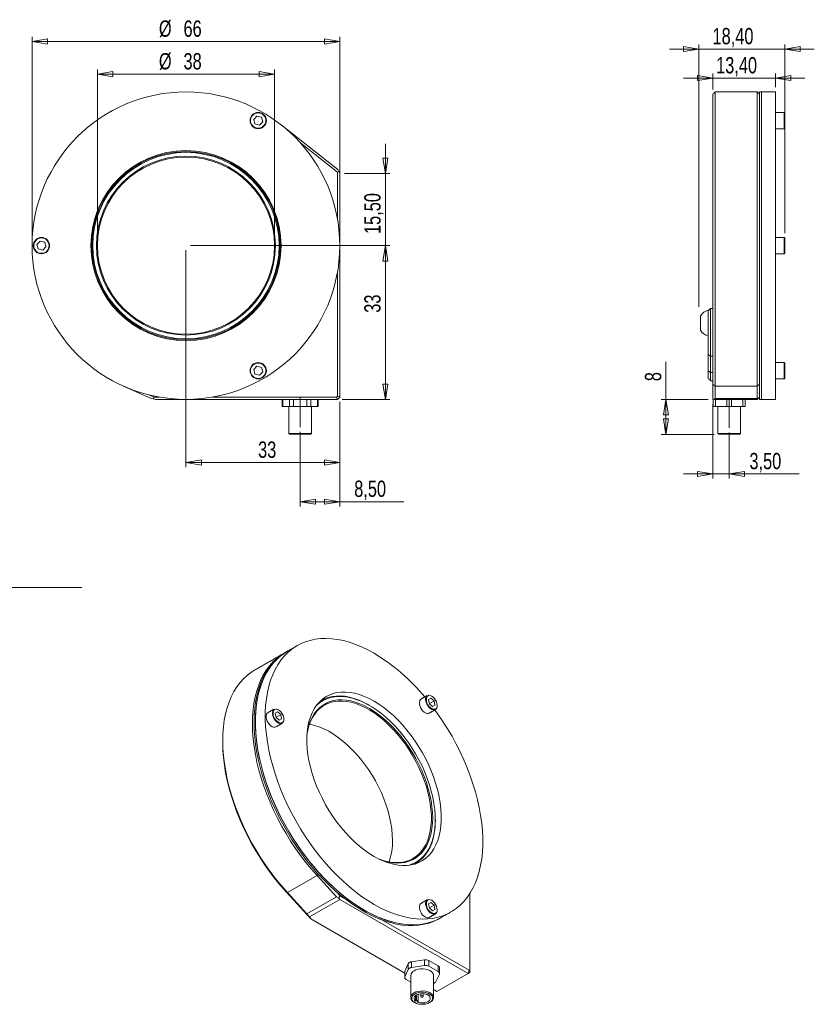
# Model space of a CAD drawing. Header units: millimetres. Extents: x 31 to 297, y 27 to 238.
# Tile 2 of 2: x 127 to 297, y 27 to 238. Entities that reach past the tile are written whole.
import ezdxf

# ---------------------------------------------------------------- set-up
doc = ezdxf.new("R2010")
doc.units = ezdxf.units.MM
doc.linetypes.add('CENTERX2', pattern=[20.32, 12.7, -2.54, 2.54, -2.54])
doc.styles.add('SLDTEXTSTYLE0', font='TXT', dxfattribs={"width": 0.75})
doc.dimstyles.new('SLDDIMSTYLE0', dxfattribs={"dimtxt": 3.5, "dimasz": 3.302, "dimexe": 0, "dimexo": 0.0625, "dimgap": 0.875, "dimtad": 1, "dimtoh": 1, "dimrnd": 1e-09, "dimzin": 12, "dimdsep": 46, "dimtxsty": 'SLDTEXTSTYLE0', "dimblk1": 'CLOSED', "dimblk2": 'CLOSED', "dimsah": 1, "dimcen": 0.09, "dimadec": 0, "dimazin": 0, "dimtfac": 1, "dimtofl": 0, "dimtmove": 0, "dimatfit": 3, "dimldrblk": 'CLOSED', "dimfxl": 0, "dimtolj": 1, "dimtzin": 12, "dimarcsym": 0})
doc.dimstyles.new('SLDDIMSTYLE1', dxfattribs={"dimtxt": 3.5, "dimasz": 3.302, "dimexe": 0, "dimexo": 0.0625, "dimgap": 0.875, "dimtad": 1, "dimtoh": 1, "dimrnd": 1e-09, "dimzin": 12, "dimdsep": 46, "dimtxsty": 'SLDTEXTSTYLE0', "dimblk1": 'CLOSED', "dimblk2": 'CLOSED', "dimsah": 1, "dimcen": 0.09, "dimadec": 0, "dimazin": 0, "dimtfac": 1, "dimtofl": 0, "dimtmove": 0, "dimatfit": 3, "dimldrblk": 'CLOSED', "dimfxl": 0, "dimtolj": 1, "dimtzin": 12, "dimarcsym": 0})
doc.dimstyles.new('SLDDIMSTYLE2', dxfattribs={"dimtxt": 3.5, "dimasz": 3.302, "dimexe": 0, "dimexo": 0.0625, "dimgap": 0.875, "dimtad": 1, "dimtoh": 1, "dimrnd": 1e-09, "dimzin": 12, "dimdsep": 46, "dimtxsty": 'SLDTEXTSTYLE0', "dimblk1": 'CLOSED', "dimblk2": 'CLOSED', "dimsah": 1, "dimcen": 0.09, "dimadec": 0, "dimazin": 0, "dimtfac": 1, "dimtofl": 0, "dimtmove": 0, "dimatfit": 3, "dimldrblk": 'CLOSED', "dimfxl": 0, "dimtolj": 1, "dimtzin": 12, "dimarcsym": 0})

# ---------------------------------------------------------------- blocks, each defined once
blk = doc.blocks.new('_CLOSED')
at = {"color": 0, "linetype": 'ByBlock', "lineweight": -2}
for p, q in [((-1, 0.166667), (0, 0)), ((-1, 0.166667), (-1, -0.166667)), ((0, 0), (-1, -0.166667)), ((0, 0), (-1, 0))]:
    blk.add_line(p, q, dxfattribs=at)
blk = doc.blocks.new('*D2')
at = {"color": 7, "linetype": 'Continuous', "lineweight": 0}
for p, q in [((195.69, 156.17), (195.69, 133.72)), ((187.19, 149.72), (187.19, 133.72)), ((187.19, 134.72), (195.69, 134.72)), ((195.69, 134.72), (209.42, 134.72))]:
    blk.add_line(p, q, dxfattribs=at)
at = {"color": 7, "linetype": 'Continuous', "lineweight": 0, "xscale": 3.302, "yscale": 3.302}
for p, rotation in [((187.19, 134.72, 0.1), 180.0000000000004), ((195.69, 134.72, 0.1), 360.0000000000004)]:
    blk.add_blockref('_CLOSED', p, dxfattribs=dict(at, rotation=rotation))
at = {"color": 7, "linetype": 'Continuous', "lineweight": 0, "insert": (198.78, 139.24), "char_height": 3.5, "attachment_point": 1, "style": 'SLDTEXTSTYLE0'}
blk.add_mtext('8,50', dxfattribs=at)
blk = doc.blocks.new('*D3')
at = {"color": 7, "linetype": 'Continuous', "lineweight": 0}
for p, q in [((129.69, 190.67), (129.69, 234.5)), ((129.69, 233.5), (195.69, 233.5)), ((195.69, 190.67), (195.69, 234.5))]:
    blk.add_line(p, q, dxfattribs=at)
at = {"color": 7, "linetype": 'Continuous', "lineweight": 0, "xscale": 3.302, "yscale": 3.302, "rotation": 180.0000000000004}
blk.add_blockref('_CLOSED', (129.69, 233.5, -27.79), dxfattribs=at)
at = {"color": 7, "linetype": 'Continuous', "lineweight": 0, "xscale": 3.302, "yscale": 3.302}
blk.add_blockref('_CLOSED', (195.69, 233.5, -27.79), dxfattribs=at)
at = {"color": 7, "linetype": 'Continuous', "lineweight": 0, "char_height": 3.5, "attachment_point": 1, "style": 'SLDTEXTSTYLE0'}
for s, insert in [('%%c', (156.88, 238.01)), ('66', (162.16, 238.01))]:
    blk.add_mtext(s, dxfattribs=dict(at, insert=insert))
blk = doc.blocks.new('*D4')
at = {"color": 7, "linetype": 'Continuous', "lineweight": 0}
for p, q in [((143.69, 190.67), (143.69, 227.49)), ((143.69, 226.49), (181.69, 226.49)), ((181.69, 190.67), (181.69, 227.49))]:
    blk.add_line(p, q, dxfattribs=at)
at = {"color": 7, "linetype": 'Continuous', "lineweight": 0, "xscale": 3.302, "yscale": 3.302, "rotation": 180.0000000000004}
blk.add_blockref('_CLOSED', (143.69, 226.49, -27.79), dxfattribs=at)
at = {"color": 7, "linetype": 'Continuous', "lineweight": 0, "xscale": 3.302, "yscale": 3.302}
blk.add_blockref('_CLOSED', (181.69, 226.49, -27.79), dxfattribs=at)
at = {"color": 7, "linetype": 'Continuous', "lineweight": 0, "char_height": 3.5, "attachment_point": 1, "style": 'SLDTEXTSTYLE0'}
for s, insert in [('%%c', (156.88, 231)), ('38', (162.16, 231))]:
    blk.add_mtext(s, dxfattribs=dict(at, insert=insert))
blk = doc.blocks.new('*D5')
at = {"color": 7, "linetype": 'Continuous', "lineweight": 0}
for p, q in [((162.69, 188.67), (162.69, 142.13)), ((195.69, 156.17), (195.69, 142.13)), ((162.69, 143.13), (195.69, 143.13))]:
    blk.add_line(p, q, dxfattribs=at)
at = {"color": 7, "linetype": 'Continuous', "lineweight": 0, "xscale": 3.302, "yscale": 3.302, "rotation": 180.0000000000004}
blk.add_blockref('_CLOSED', (162.69, 143.13, -27.79), dxfattribs=at)
at = {"color": 7, "linetype": 'Continuous', "lineweight": 0, "xscale": 3.302, "yscale": 3.302}
blk.add_blockref('_CLOSED', (195.69, 143.13, -27.79), dxfattribs=at)
at = {"color": 7, "linetype": 'Continuous', "lineweight": 0, "insert": (178.16, 147.64), "char_height": 3.5, "attachment_point": 1, "style": 'SLDTEXTSTYLE0'}
blk.add_mtext('33', dxfattribs=at)
blk = doc.blocks.new('*D6')
at = {"color": 7, "linetype": 'Continuous', "lineweight": 0}
for p, q in [((163.69, 189.67), (206.46, 189.67)), ((205.46, 156.67), (205.46, 189.67)), ((196.19, 156.67), (206.46, 156.67))]:
    blk.add_line(p, q, dxfattribs=at)
at = {"color": 7, "linetype": 'Continuous', "lineweight": 0, "xscale": 3.302, "yscale": 3.302}
for p, rotation in [((205.46, 189.67, -27.79), 90.0000000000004), ((205.46, 156.67, -27.79), 270.0000000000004)]:
    blk.add_blockref('_CLOSED', p, dxfattribs=dict(at, rotation=rotation))
at = {"color": 7, "linetype": 'Continuous', "lineweight": 0, "insert": (200.94, 175.27), "char_height": 3.5, "attachment_point": 1, "rotation": 90, "style": 'SLDTEXTSTYLE0'}
blk.add_mtext('33', dxfattribs=at)
blk = doc.blocks.new('*D7')
at = {"color": 7, "linetype": 'Continuous', "lineweight": 0}
for p, q in [((205.46, 205.17), (205.46, 211.52)), ((196.69, 205.17), (206.46, 205.17)), ((205.46, 189.67), (205.46, 205.17)), ((163.69, 189.67), (206.46, 189.67)), ((205.46, 189.67), (205.46, 183.32))]:
    blk.add_line(p, q, dxfattribs=at)
at = {"color": 7, "linetype": 'Continuous', "lineweight": 0, "xscale": 3.302, "yscale": 3.302}
for p, rotation in [((205.46, 205.17, -27.79), 270.0000000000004), ((205.46, 189.67, -27.79), 90.0000000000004)]:
    blk.add_blockref('_CLOSED', p, dxfattribs=dict(at, rotation=rotation))
at = {"color": 7, "linetype": 'Continuous', "lineweight": 0, "insert": (200.94, 192.17), "char_height": 3.5, "attachment_point": 1, "rotation": 90, "style": 'SLDTEXTSTYLE0'}
blk.add_mtext('15,50', dxfattribs=at)
blk = doc.blocks.new('SW_NOTE_0')
at = {"color": 0, "linetype": 'Continuous', "lineweight": 0}
for p, q in [((0, 0), (67.02, 0)), ((67.02, 0), (0, 0)), ((0, 0), (67.02, 0)), ((67.02, 0), (0, 0)), ((0, 0), (67.02, 0)), ((67.02, 0), (0, 0))]:
    blk.add_line(p, q, dxfattribs=at)
at = {"color": 0, "linetype": 'Continuous', "lineweight": 0, "char_height": 3.5, "attachment_point": 1, "style": 'SLDTEXTSTYLE0'}
for s, insert in [('Connecteur M5 mâle 4points', (0, 18.09)), ('Connecteur male M5  4points', (0, 13.57)), ('M5 stecker 4 polig', (0, 9.04))]:
    blk.add_mtext(s, dxfattribs=dict(at, insert=insert))
blk = doc.blocks.new('*D15')
at = {"color": 7, "linetype": 'Continuous', "lineweight": 0}
for p, q in [((275.74, 155.67), (275.74, 139.67)), ((279.24, 149.58), (279.24, 139.67)), ((275.74, 140.67), (269.39, 140.67)), ((279.24, 140.67), (275.74, 140.67)), ((279.24, 140.67), (294.21, 140.67))]:
    blk.add_line(p, q, dxfattribs=at)
at = {"color": 7, "linetype": 'Continuous', "lineweight": 0, "xscale": 3.302, "yscale": 3.302}
blk.add_blockref('_CLOSED', (275.74, 140.67, 0.1), dxfattribs=at)
at = {"color": 7, "linetype": 'Continuous', "lineweight": 0, "xscale": 3.302, "yscale": 3.302, "rotation": 180.0000000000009}
blk.add_blockref('_CLOSED', (279.24, 140.67, 0.1), dxfattribs=at)
at = {"color": 7, "linetype": 'Continuous', "lineweight": 0, "insert": (283.57, 145.19), "char_height": 3.5, "attachment_point": 1, "style": 'SLDTEXTSTYLE0'}
blk.add_mtext('3,50', dxfattribs=at)
blk = doc.blocks.new('*D16')
at = {"color": 7, "linetype": 'Continuous', "lineweight": 0}
for p, q in [((272.74, 176.53), (272.74, 232.87)), ((291.14, 192.32), (291.14, 232.87)), ((272.74, 231.87), (266.39, 231.87)), ((272.74, 231.87), (291.14, 231.87)), ((291.14, 231.87), (297.49, 231.87))]:
    blk.add_line(p, q, dxfattribs=at)
at = {"color": 7, "linetype": 'Continuous', "lineweight": 0, "xscale": 3.302, "yscale": 3.302}
for p, rotation in [((272.74, 231.87, 7.62), 360.0000000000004), ((291.14, 231.87, 7.62), 180.0000000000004)]:
    blk.add_blockref('_CLOSED', p, dxfattribs=dict(at, rotation=rotation))
at = {"color": 7, "linetype": 'Continuous', "lineweight": 0, "insert": (275.65, 236.39), "char_height": 3.5, "attachment_point": 1, "style": 'SLDTEXTSTYLE0'}
blk.add_mtext('18,40', dxfattribs=at)
blk = doc.blocks.new('*D17')
at = {"color": 7, "linetype": 'Continuous', "lineweight": 0}
for p, q in [((275.74, 223.17), (275.74, 226.64)), ((289.14, 223.67), (289.14, 226.64)), ((275.74, 225.64), (269.39, 225.64)), ((275.74, 225.64), (289.14, 225.64)), ((289.14, 225.64), (295.49, 225.64))]:
    blk.add_line(p, q, dxfattribs=at)
at = {"color": 7, "linetype": 'Continuous', "lineweight": 0, "xscale": 3.302, "yscale": 3.302}
for p, rotation in [((275.74, 225.64, 7.62), 360.0000000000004), ((289.14, 225.64, 7.62), 180.0000000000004)]:
    blk.add_blockref('_CLOSED', p, dxfattribs=dict(at, rotation=rotation))
at = {"color": 7, "linetype": 'Continuous', "lineweight": 0, "insert": (276.42, 230.15), "char_height": 3.5, "attachment_point": 1, "style": 'SLDTEXTSTYLE0'}
blk.add_mtext('13,40', dxfattribs=at)
blk = doc.blocks.new('*D18')
at = {"color": 7, "linetype": 'Continuous', "lineweight": 0}
for p, q in [((265.67, 156.67), (265.67, 164.75)), ((274.74, 156.67), (264.67, 156.67)), ((265.67, 149.17), (265.67, 156.67)), ((275.99, 149.17), (264.67, 149.17))]:
    blk.add_line(p, q, dxfattribs=at)
at = {"color": 7, "linetype": 'Continuous', "lineweight": 0, "xscale": 3.302, "yscale": 3.302}
for p, rotation in [((265.67, 156.67, 7.62), 90.00000000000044), ((265.67, 149.17, 7.62), 270.0000000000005)]:
    blk.add_blockref('_CLOSED', p, dxfattribs=dict(at, rotation=rotation))
at = {"color": 7, "linetype": 'Continuous', "lineweight": 0, "insert": (261.15, 160.58), "char_height": 3.5, "attachment_point": 1, "rotation": 90, "style": 'SLDTEXTSTYLE0'}
blk.add_mtext('8', dxfattribs=at)

msp = doc.modelspace()

# ---------------------------------------------------------------- linework, layer by layer
at = {"color": 7, "linetype": 'Continuous', "lineweight": 15}
for p, q in [((275.736, 222.175), (275.736, 159.973)), ((276.236, 159.516), (276.236, 222.675)), ((285.236, 159.516), (285.236, 222.675)), ((285.736, 222.675), (285.736, 189.675)), ((286.136, 222.675), (286.136, 156.675)), ((286.136, 222.675), (286.136, 189.675)), ((289.136, 222.675), (289.136, 156.675)), ((291.036, 214.771), (291.036, 218.271)), ((291.136, 218.171), (291.136, 214.871)), ((177.918, 217.485), (177.218, 216.771)), ((177.218, 216.771), (177.486, 215.808)), ((177.486, 215.808), (178.454, 215.558)), ((178.886, 217.235), (177.918, 217.485)), ((178.454, 215.558), (179.155, 216.272)), ((179.155, 216.272), (178.886, 217.235)), ((195.294, 205.984), (183.124, 215.584)), ((187.307, 211.647), (195.186, 205.432)), ((195.49, 205.579), (195.186, 205.432)), ((195.186, 205.432), (195.186, 195.397)), ((195.49, 205.579), (195.294, 205.984)), ((195.686, 205.175), (195.49, 205.579)), ((195.686, 157.175), (195.686, 205.175)), ((131.418, 190.638), (130.718, 189.924)), ((132.386, 190.389), (131.418, 190.638)), ((132.655, 189.425), (132.386, 190.389)), ((291.036, 187.925), (291.036, 191.425)), ((291.136, 191.325), (291.136, 188.025)), ((130.718, 189.924), (130.986, 188.961)), ((130.986, 188.961), (131.954, 188.711)), ((131.954, 188.711), (132.655, 189.425)), ((285.736, 189.675), (285.736, 157.65)), ((286.136, 189.675), (286.136, 156.675)), ((195.186, 183.952), (195.186, 157.382)), ((275.236, 176.208), (274.736, 175.708)), ((274.736, 175.789), (274.736, 175.708)), ((274.736, 175.708), (274.736, 166.317)), ((275.236, 165.963), (275.236, 176.208)), ((275.736, 176.208), (275.236, 176.208)), ((273.086, 174.539), (273.086, 171.539)), ((275.236, 165.963), (274.736, 166.317)), ((274.736, 166.317), (274.736, 162.783)), ((275.736, 165.963), (275.236, 165.963)), ((275.236, 162.429), (275.236, 165.963)), ((177.918, 163.791), (177.218, 163.077)), ((177.218, 163.077), (177.486, 162.114)), ((178.886, 163.542), (177.918, 163.791)), ((179.155, 162.578), (178.886, 163.542)), ((275.236, 162.429), (274.736, 162.783)), ((274.736, 162.783), (274.736, 161.174)), ((291.036, 161.078), (291.036, 164.578)), ((291.136, 164.478), (291.136, 161.178)), ((177.486, 162.114), (178.454, 161.865)), ((178.454, 161.865), (179.155, 162.578)), ((275.736, 162.429), (275.236, 162.429)), ((275.236, 160.674), (275.236, 162.429)), ((149.289, 159.516), (155.229, 156.878)), ((275.736, 159.973), (276.236, 159.516)), ((275.736, 159.973), (275.736, 156.675)), ((276.236, 159.516), (285.236, 159.516)), ((276.236, 159.516), (276.236, 156.878)), ((285.236, 159.516), (285.736, 159.973)), ((285.236, 159.516), (285.236, 156.878)), ((154.722, 157.65), (155.792, 157.175)), ((155.229, 156.878), (155.708, 156.776)), ((155.708, 156.776), (155.792, 157.175)), ((155.708, 156.776), (156.186, 156.675)), ((156.963, 157.175), (155.792, 157.175)), ((156.186, 156.675), (195.186, 156.675)), ((194.979, 157.175), (168.409, 157.175)), ((183.491, 156.675), (183.491, 155.175)), ((184.904, 155.175), (184.904, 156.675)), ((185.77, 156.675), (185.77, 155.175)), ((188.599, 155.175), (188.599, 156.675)), ((189.465, 156.675), (189.465, 155.175)), ((190.881, 155.175), (190.881, 156.675)), ((195.186, 157.382), (194.979, 157.175)), ((195.186, 156.675), (194.979, 157.175)), ((195.186, 157.382), (195.686, 157.175)), ((195.186, 156.675), (195.686, 157.175)), ((275.736, 156.675), (276.033, 156.675)), ((275.785, 155.175), (275.785, 156.675)), ((276.236, 156.878), (276.033, 156.675)), ((276.033, 156.675), (285.236, 156.675)), ((276.236, 156.878), (285.236, 156.878)), ((276.285, 156.675), (276.285, 155.175)), ((278.734, 155.175), (278.734, 156.675)), ((279.734, 156.675), (279.734, 155.175)), ((282.185, 155.175), (282.185, 156.675)), ((282.685, 156.675), (282.685, 155.175)), ((282.687, 155.175), (282.687, 156.675)), ((285.236, 156.878), (285.337, 156.776)), ((285.337, 156.776), (285.236, 156.675)), ((285.337, 156.776), (285.736, 157.175)), ((285.736, 157.65), (285.736, 157.175)), ((285.736, 157.175), (285.736, 156.675)), ((183.491, 155.175), (183.357, 155.175)), ((184.904, 155.175), (183.491, 155.175)), ((185.77, 155.175), (184.904, 155.175)), ((188.599, 155.175), (185.77, 155.175)), ((189.465, 155.175), (188.599, 155.175)), ((190.881, 155.175), (189.465, 155.175)), ((191.015, 155.175), (190.881, 155.175)), ((276.285, 155.175), (275.785, 155.175)), ((278.734, 155.175), (276.285, 155.175)), ((279.734, 155.175), (278.734, 155.175)), ((282.185, 155.175), (279.734, 155.175)), ((282.685, 155.175), (282.185, 155.175)), ((282.687, 155.175), (282.685, 155.175)), ((184.736, 149.375), (189.636, 149.375)), ((189.436, 149.175), (184.936, 149.175)), ((276.786, 149.375), (279.235, 149.375)), ((279.235, 149.175), (276.986, 149.175)), ((279.235, 149.375), (281.686, 149.375)), ((281.486, 149.175), (279.235, 149.175)), ((191.583, 91.981), (191.634, 91.984)), ((215.219, 92.548), (214.724, 92.251)), ((214.724, 92.251), (214.914, 91.355)), ((214.91, 91.375), (215.904, 91.949)), ((214.914, 91.355), (215.599, 90.756)), ((215.904, 91.949), (215.219, 92.548)), ((215.591, 90.763), (216.094, 91.053)), ((215.599, 90.756), (216.094, 91.053)), ((216.094, 91.053), (215.904, 91.949)), ((182.339, 89.608), (181.844, 89.311)), ((181.844, 89.311), (182.034, 88.415)), ((182.029, 88.435), (183.024, 89.009)), ((183.024, 89.009), (182.339, 89.608)), ((183.213, 88.113), (183.024, 89.009)), ((182.034, 88.415), (182.718, 87.816)), ((182.711, 87.823), (183.213, 88.113)), ((182.718, 87.816), (183.213, 88.113)), ((211.961, 57.003), (212.162, 57.189)), ((212.118, 57.057), (212.519, 57.424)), ((212.519, 57.424), (212.118, 57.057)), ((211.833, 56.996), (211.804, 56.953)), ((184.44, 50.819), (190.804, 54.493)), ((190.804, 54.493), (191.087, 54.774)), ((190.804, 54.493), (195.004, 49.913)), ((184.23, 50.905), (184.44, 50.819)), ((184.23, 50.905), (189.481, 45.18)), ((184.44, 50.819), (188.64, 46.239)), ((194.999, 50.955), (195.756, 50.13)), ((188.64, 46.239), (195.004, 49.913)), ((189.173, 45.6), (195.681, 49.357)), ((195.004, 49.913), (195.414, 49.676)), ((195.414, 49.676), (195.756, 50.13)), ((195.414, 49.676), (195.681, 49.357)), ((195.681, 49.357), (223.258, 33.437)), ((196.584, 49.652), (195.756, 50.13)), ((215.219, 48.705), (214.724, 48.408)), ((215.904, 48.106), (215.219, 48.705)), ((223.612, 50.655), (223.612, 34.218)), ((214.724, 48.408), (214.914, 47.512)), ((214.91, 47.532), (215.904, 48.106)), ((214.914, 47.512), (215.599, 46.913)), ((215.591, 46.92), (216.094, 47.21)), ((215.599, 46.913), (216.094, 47.21)), ((216.094, 47.21), (215.904, 48.106)), ((188.64, 46.239), (189.173, 45.6)), ((189.481, 45.18), (189.173, 45.6)), ((189.481, 45.18), (209.626, 33.55)), ((223.465, 34.134), (204.677, 44.98)), ((213.83, 36.389), (211.098, 35.965)), ((211.098, 35.965), (211.098, 34.74)), ((213.83, 35.164), (213.83, 36.389)), ((214.796, 36.239), (214.796, 35.015)), ((216.797, 35.085), (214.796, 36.239)), ((210.391, 35.557), (209.66, 33.979)), ((210.391, 34.332), (209.66, 32.754)), ((209.66, 33.979), (209.66, 32.754)), ((210.391, 34.332), (210.391, 35.557)), ((213.83, 35.164), (211.098, 34.74)), ((216.797, 33.86), (214.796, 35.015)), ((216.797, 33.86), (216.797, 35.085)), ((223.258, 33.437), (223.465, 34.134)), ((223.612, 34.218), (223.465, 34.134)), ((223.612, 34.218), (223.612, 33.641)), ((209.92, 32.197), (210.909, 31.626)), ((216.326, 31.725), (217.057, 33.303)), ((223.258, 33.437), (216.54, 29.559)), ((223.258, 33.437), (223.612, 33.641)), ((215.809, 29.981), (216.54, 29.559)), ((211.958, 28.735), (211.958, 27.524)), ((212.17, 27.646), (211.958, 27.524)), ((212.17, 28.87), (212.17, 27.646)), ((212.523, 27.442), (212.17, 27.646)), ((212.523, 28.962), (212.523, 27.442)), ((212.311, 27.32), (212.523, 27.442))]:
    msp.add_line(p, q, dxfattribs=at)
at = {"color": 7, "linetype": 'CENTERX2', "lineweight": 0}
for p, q in [((187.186, 150.724), (187.186, 157.175)), ((279.236, 150.577), (279.236, 156.615))]:
    msp.add_line(p, q, dxfattribs=at)
at = {"color": 7, "linetype": 'Continuous', "lineweight": 15, "flags": 128}
for points in [[(203.035, 102.187), (201.703, 102.912), (200.375, 103.547), (199.056, 104.09), (197.75, 104.538), (196.461, 104.891), (195.193, 105.147), (193.951, 105.306), (192.739, 105.366), (191.56, 105.328), (190.419, 105.192), (189.319, 104.959), (188.264, 104.628), (187.257, 104.202), (186.301, 103.681), (185.4, 103.068), (184.556, 102.363), (183.773, 101.57), (183.052, 100.692), (182.397, 99.73), (181.809, 98.688), (181.29, 97.57), (180.842, 96.379), (180.467, 95.12), (180.165, 93.795), (179.938, 92.41), (179.786, 90.969), (179.71, 89.476), (179.71, 87.937), (179.786, 86.357), (179.938, 84.74), (180.165, 83.093), (180.467, 81.419), (180.842, 79.726), (181.29, 78.018), (181.809, 76.301), (182.397, 74.581), (183.052, 72.862), (183.773, 71.152), (184.556, 69.454), (185.4, 67.776), (186.301, 66.122), (187.257, 64.498), (188.264, 62.909), (189.319, 61.36), (190.419, 59.856), (191.56, 58.402), (192.739, 57.004), (193.951, 55.665), (195.193, 54.389), (196.461, 53.182), (197.75, 52.047), (199.056, 50.987), (200.375, 50.007), (201.703, 49.108), (203.035, 48.295), (204.367, 47.57), (205.695, 46.936), (207.014, 46.393), (208.32, 45.945), (209.609, 45.592), (210.876, 45.336), (212.118, 45.177), (213.33, 45.117), (214.509, 45.154), (215.65, 45.29), (216.75, 45.524), (217.806, 45.854), (218.813, 46.281), (219.769, 46.801), (220.67, 47.415), (221.513, 48.119), (222.297, 48.912), (223.017, 49.791), (223.673, 50.753), (224.261, 51.794), (224.779, 52.912), (225.227, 54.103), (225.603, 55.363), (225.905, 56.688), (226.132, 58.073), (226.284, 59.514), (226.36, 61.007), (226.36, 62.546), (226.284, 64.126), (226.132, 65.743), (225.905, 67.39), (225.603, 69.063), (225.227, 70.757), (224.779, 72.465), (224.261, 74.182), (223.673, 75.902), (223.017, 77.62), (222.297, 79.331), (221.513, 81.028), (220.67, 82.707), (219.769, 84.361), (218.813, 85.985), (217.806, 87.574), (216.75, 89.123), (216.097, 90.029)], [(190.804, 54.493), (189.594, 55.86), (188.42, 57.286), (187.285, 58.766), (186.193, 60.296), (185.147, 61.869), (184.152, 63.482), (183.209, 65.128), (182.323, 66.802), (181.497, 68.498), (180.732, 70.212), (180.032, 71.937), (179.399, 73.668), (178.835, 75.399), (178.341, 77.123), (177.92, 78.837), (177.573, 80.533), (177.301, 82.207), (177.105, 83.852), (176.985, 85.464), (176.943, 87.036), (176.977, 88.565), (177.088, 90.044), (177.276, 91.468), (177.54, 92.835), (177.879, 94.137), (178.292, 95.372), (178.778, 96.535), (179.334, 97.623), (179.96, 98.632), (180.653, 99.558), (181.411, 100.398), (182.231, 101.15), (183.111, 101.811), (183.956, 102.329)], [(184.132, 102.433), (183.439, 101.998), (182.566, 101.339), (181.753, 100.59), (181, 99.754), (180.312, 98.833), (179.69, 97.831), (179.137, 96.751), (178.653, 95.596), (178.241, 94.37), (177.902, 93.077), (177.638, 91.722), (177.448, 90.308), (177.334, 88.841), (177.296, 87.324)], [(184.415, 102.596), (183.722, 102.161), (182.849, 101.502), (182.035, 100.753), (181.283, 99.917), (180.595, 98.996), (179.973, 97.994), (179.419, 96.914), (178.936, 95.759), (178.524, 94.533), (178.185, 93.241), (177.921, 91.885), (177.731, 90.471), (177.617, 89.004), (177.579, 87.487)], [(184.415, 102.596), (184.18, 102.457), (183.278, 101.843), (182.435, 101.139), (181.651, 100.346), (180.931, 99.467), (180.276, 98.505), (179.688, 97.464), (179.169, 96.346), (178.721, 95.155), (178.346, 93.895), (178.044, 92.57), (177.816, 91.185), (177.665, 89.744), (177.588, 88.251), (177.588, 86.712), (177.665, 85.132), (177.816, 83.516), (178.044, 81.868), (178.346, 80.195), (178.721, 78.501), (179.169, 76.793), (179.688, 75.076), (180.276, 73.356), (180.931, 71.638), (181.651, 69.927), (182.435, 68.23), (183.278, 66.551), (184.18, 64.897), (185.135, 63.273), (186.142, 61.684), (187.198, 60.135), (188.298, 58.631), (189.439, 57.178), (190.618, 55.779), (191.83, 54.44), (193.072, 53.165), (194.339, 51.958), (195.628, 50.822), (196.934, 49.763), (198.253, 48.782), (199.581, 47.884), (200.913, 47.071), (202.246, 46.346), (203.573, 45.711), (204.892, 45.168), (206.199, 44.72), (207.488, 44.367), (208.755, 44.111), (209.997, 43.953), (211.209, 43.892), (212.388, 43.93), (213.529, 44.066), (214.629, 44.299), (215.684, 44.63), (216.692, 45.056), (217.412, 45.437)], [(184.44, 50.819), (183.23, 52.186), (182.056, 53.612), (180.921, 55.093), (179.829, 56.622), (178.783, 58.195), (177.788, 59.808), (176.845, 61.454), (175.959, 63.128), (175.133, 64.824), (174.368, 66.538), (173.668, 68.263), (173.035, 69.994), (172.471, 71.725), (171.977, 73.45), (171.556, 75.163), (171.209, 76.859), (170.937, 78.533), (170.741, 80.178), (170.621, 81.79), (170.579, 83.362), (170.613, 84.891), (170.724, 86.37), (170.912, 87.795), (171.176, 89.161), (171.515, 90.463), (171.928, 91.698), (172.414, 92.862), (172.971, 93.949), (173.596, 94.958), (174.289, 95.884), (175.047, 96.724), (175.867, 97.476), (176.747, 98.137), (177.414, 98.555)], [(203.035, 91.899), (201.982, 92.462), (200.934, 92.934), (199.898, 93.311), (198.879, 93.592), (197.882, 93.774), (196.912, 93.858), (195.975, 93.843), (195.076, 93.728), (194.219, 93.515), (193.409, 93.204), (192.65, 92.798), (191.947, 92.297), (191.303, 91.706), (190.722, 91.027), (190.206, 90.264), (189.759, 89.42), (189.382, 88.501), (189.079, 87.511), (188.85, 86.456), (188.696, 85.341), (188.619, 84.171), (188.619, 82.955), (188.696, 81.697), (188.85, 80.405), (189.079, 79.085), (189.382, 77.744), (189.759, 76.391), (190.206, 75.031), (190.722, 73.672), (191.303, 72.322), (191.947, 70.987), (192.65, 69.675), (193.409, 68.392), (194.219, 67.146), (195.076, 65.944), (195.975, 64.791), (196.912, 63.693), (197.882, 62.658), (198.879, 61.689), (199.898, 60.793), (200.934, 59.974), (201.982, 59.236), (203.035, 58.584), (204.088, 58.02), (205.135, 57.549), (206.171, 57.172), (207.191, 56.891), (208.188, 56.708), (209.158, 56.624), (210.095, 56.64), (210.994, 56.754), (211.851, 56.968), (212.661, 57.278), (213.419, 57.685), (214.122, 58.185), (214.766, 58.776), (215.348, 59.456), (215.863, 60.219), (216.311, 61.062), (216.687, 61.982), (216.991, 62.972), (217.22, 64.027), (217.373, 65.142), (217.45, 66.311), (217.45, 67.528), (217.373, 68.786), (217.22, 70.078), (216.991, 71.398), (216.687, 72.738), (216.311, 74.092), (215.863, 75.452), (215.348, 76.811), (214.766, 78.161), (214.122, 79.496), (213.419, 80.808), (212.661, 82.09), (211.851, 83.336), (210.994, 84.539), (210.095, 85.692), (209.158, 86.789), (208.188, 87.825), (207.191, 88.793), (206.171, 89.69), (205.135, 90.509), (204.088, 91.246), (203.035, 91.899)], [(201.906, 91.081), (201.903, 91.082), (200.861, 91.64), (199.824, 92.107), (198.798, 92.481), (197.788, 92.759), (196.801, 92.94), (195.841, 93.023), (194.913, 93.007), (194.022, 92.894), (193.174, 92.683), (192.372, 92.375), (191.621, 91.972), (191.478, 91.882)], [(216.213, 90.096), (216.001, 90.022), (215.721, 90.031), (215.416, 90.14), (215.107, 90.341), (214.812, 90.622), (214.55, 90.966), (214.337, 91.349), (214.188, 91.749), (214.111, 92.141), (214.111, 92.499), (214.188, 92.801), (214.337, 93.029), (214.463, 93.127)], [(216.576, 90.979), (216.536, 91.35), (216.42, 91.742), (216.234, 92.128), (215.992, 92.482), (215.711, 92.779), (215.409, 92.999), (215.107, 93.128), (214.826, 93.156), (214.584, 93.081), (214.399, 92.909), (214.361, 92.849)], [(188.649, 84.777), (188.813, 85.638), (189.08, 86.618), (189.419, 87.528), (189.831, 88.365), (190.311, 89.122), (190.858, 89.796), (191.468, 90.384), (192.138, 90.88), (192.863, 91.284), (193.641, 91.591), (194.466, 91.802), (195.333, 91.914), (196.238, 91.926), (197.176, 91.839), (198.14, 91.654), (199.127, 91.37), (200.129, 90.991), (201.141, 90.518), (202.158, 89.953), (203.173, 89.3), (204.181, 88.563), (205.176, 87.746), (206.152, 86.854), (207.103, 85.891), (208.025, 84.864), (208.912, 83.778), (209.759, 82.639), (210.561, 81.454), (211.313, 80.23), (212.011, 78.973), (212.652, 77.691), (213.231, 76.392), (213.745, 75.082), (214.191, 73.769), (214.566, 72.461), (214.87, 71.166), (215.099, 69.889), (215.252, 68.64), (215.329, 67.425), (215.329, 66.251), (215.252, 65.124), (215.099, 64.052), (214.87, 63.04), (214.566, 62.095), (214.191, 61.22), (213.745, 60.423), (213.231, 59.706), (212.652, 59.075), (212.011, 58.533), (211.313, 58.083), (210.561, 57.727), (209.759, 57.467), (208.912, 57.306), (208.025, 57.244), (207.103, 57.281), (206.152, 57.417), (205.176, 57.652), (204.181, 57.984), (204.098, 58.015)], [(188.675, 85.113), (188.809, 85.799), (189.072, 86.78), (189.407, 87.693), (189.813, 88.533), (190.287, 89.296), (190.827, 89.977), (191.43, 90.572), (192.093, 91.079), (192.81, 91.493), (193.58, 91.814), (194.397, 92.038), (195.257, 92.166), (196.154, 92.195), (197.085, 92.127), (198.043, 91.961), (199.024, 91.698), (200.021, 91.34), (201.03, 90.889), (202.045, 90.347), (203.059, 89.718), (204.068, 89.004), (205.066, 88.21), (206.047, 87.341), (207.005, 86.4), (207.935, 85.394), (208.833, 84.328), (209.693, 83.208), (210.51, 82.04), (211.279, 80.831), (211.997, 79.588), (212.659, 78.317), (213.262, 77.026), (213.802, 75.721), (214.277, 74.411), (214.683, 73.102), (215.018, 71.802), (215.281, 70.517), (215.47, 69.256), (215.583, 68.026), (215.621, 66.832)], [(190.62, 90.89), (190.759, 91.026), (191.419, 91.581), (192.138, 92.043), (192.91, 92.41), (193.732, 92.68), (194.6, 92.852), (195.508, 92.925), (196.452, 92.898), (197.427, 92.771), (198.427, 92.546), (199.446, 92.223), (200.48, 91.804), (201.522, 91.291), (202.567, 90.688), (203.61, 89.997), (204.643, 89.222), (205.663, 88.368), (206.663, 87.44), (207.637, 86.441), (208.581, 85.378), (209.49, 84.257), (210.357, 83.083), (211.18, 81.863), (211.952, 80.604), (212.67, 79.313), (213.33, 77.996), (213.929, 76.661), (214.463, 75.316), (214.929, 73.966), (215.324, 72.621), (215.647, 71.287), (215.896, 69.971), (216.069, 68.681), (216.165, 67.423), (216.185, 66.205), (216.127, 65.034), (215.992, 63.915), (215.781, 62.855), (215.495, 61.859), (215.135, 60.933), (214.704, 60.082), (214.204, 59.311), (213.638, 58.624), (213.008, 58.025), (212.318, 57.516), (211.572, 57.101), (210.774, 56.782), (210.378, 56.665)], [(191.967, 92.173), (191.814, 92.127), (191.705, 92.092)], [(192.349, 92.364), (192.097, 92.29), (191.83, 92.201)], [(191.83, 92.201), (192.097, 92.29), (192.349, 92.364)], [(213.12, 92.351), (212.994, 92.254), (212.844, 92.026), (212.767, 91.723), (212.767, 91.365), (212.844, 90.974), (212.994, 90.574), (213.206, 90.19), (213.468, 89.847), (213.763, 89.566), (214.073, 89.365), (214.377, 89.256), (214.658, 89.246), (214.87, 89.32)], [(180.24, 89.411), (180.113, 89.313), (179.964, 89.086), (179.887, 88.783), (179.887, 88.425), (179.964, 88.034), (180.113, 87.634), (180.326, 87.25), (180.588, 86.907), (180.883, 86.626), (181.192, 86.425), (181.497, 86.316), (181.777, 86.306), (181.989, 86.38)], [(183.333, 87.156), (183.121, 87.082), (182.84, 87.091), (182.536, 87.2), (182.226, 87.401), (181.931, 87.682), (181.669, 88.026), (181.457, 88.409), (181.307, 88.809), (181.23, 89.201), (181.23, 89.559), (181.307, 89.861), (181.457, 90.089), (181.583, 90.187)], [(183.695, 88.039), (183.656, 88.41), (183.539, 88.802), (183.354, 89.188), (183.112, 89.542), (182.831, 89.839), (182.529, 90.059), (182.227, 90.188), (181.945, 90.216), (181.704, 90.141), (181.518, 89.969), (181.481, 89.909)], [(177.296, 87.324), (177.334, 85.764), (177.448, 84.165), (177.638, 82.532), (177.902, 80.871), (178.241, 79.187), (178.653, 77.486), (179.137, 75.772), (179.69, 74.053), (180.312, 72.333), (181, 70.618), (181.753, 68.913), (182.566, 67.225), (183.439, 65.558), (184.368, 63.918), (185.35, 62.311), (186.381, 60.741), (187.46, 59.214), (188.581, 57.735), (189.741, 56.308), (190.937, 54.939), (192.165, 53.631), (193.42, 52.389), (194.699, 51.217), (195.997, 50.119), (197.31, 49.099), (198.634, 48.159), (199.964, 47.303), (201.297, 46.534), (202.627, 45.854), (203.951, 45.265), (205.265, 44.769), (206.563, 44.368), (207.841, 44.064), (209.097, 43.856), (210.324, 43.747), (211.52, 43.735), (212.68, 43.822), (213.802, 44.007), (214.88, 44.289), (215.911, 44.668), (216.893, 45.141), (217.129, 45.274)], [(177.579, 87.487), (177.617, 85.927), (177.731, 84.328), (177.921, 82.695), (178.185, 81.034), (178.524, 79.35), (178.936, 77.649), (179.419, 75.936), (179.973, 74.216), (180.595, 72.496), (181.283, 70.781), (182.035, 69.076), (182.849, 67.388), (183.722, 65.721), (184.651, 64.081), (185.633, 62.474), (186.664, 60.904), (187.742, 59.377), (188.864, 57.898), (190.024, 56.471), (191.22, 55.102), (192.447, 53.794), (193.703, 52.552), (194.981, 51.381), (196.279, 50.283), (197.593, 49.262), (198.917, 48.322), (200.247, 47.467), (201.58, 46.697), (202.91, 46.017), (204.234, 45.428), (205.547, 44.932), (206.845, 44.532), (208.124, 44.227), (209.379, 44.02), (210.607, 43.91), (211.803, 43.899), (212.963, 43.985), (214.084, 44.17), (215.163, 44.452), (216.194, 44.831), (217.176, 45.305), (217.412, 45.437)], [(189.197, 86.963), (189.311, 86.942), (190.287, 86.707), (191.282, 86.376), (192.29, 85.949), (193.305, 85.43), (194.322, 84.821), (195.334, 84.125), (196.336, 83.348), (197.322, 82.492), (198.287, 81.564), (199.225, 80.569), (200.13, 79.511), (200.997, 78.398), (201.822, 77.235), (202.6, 76.029), (203.325, 74.788), (203.995, 73.518), (204.605, 72.227), (205.152, 70.921), (205.632, 69.609), (206.044, 68.298), (206.383, 66.995), (206.65, 65.708), (206.841, 64.444), (206.956, 63.211), (206.995, 62.016)], [(170.579, 83.038), (170.579, 82.955), (170.621, 81.407), (170.739, 79.82), (170.932, 78.199), (171.2, 76.551), (171.542, 74.88), (171.956, 73.193), (172.442, 71.494), (172.998, 69.79), (173.621, 68.085), (174.311, 66.386), (175.064, 64.698), (175.878, 63.027), (176.751, 61.379), (177.679, 59.758), (178.659, 58.17), (179.689, 56.62), (180.764, 55.114), (181.882, 53.656), (183.039, 52.252), (184.23, 50.905)], [(215.621, 66.832), (215.583, 65.683), (215.47, 64.583), (215.281, 63.54), (215.018, 62.559), (214.683, 61.646), (214.277, 60.806), (213.802, 60.044), (213.262, 59.363), (212.659, 58.767), (211.997, 58.261), (211.279, 57.846), (210.51, 57.526), (209.693, 57.301), (208.833, 57.174), (207.935, 57.144), (207.005, 57.213), (206.047, 57.379), (205.066, 57.641), (204.402, 57.87)], [(211.666, 56.912), (212.186, 57.204), (212.882, 57.699), (213.52, 58.285), (214.096, 58.957), (214.606, 59.713), (215.049, 60.548), (215.422, 61.458), (215.722, 62.439), (215.949, 63.484), (216.101, 64.588), (216.177, 65.746), (216.187, 66.342)], [(216.213, 46.253), (216.001, 46.179), (215.721, 46.188), (215.416, 46.297), (215.107, 46.498), (214.812, 46.779), (214.55, 47.123), (214.337, 47.506), (214.188, 47.906), (214.111, 48.298), (214.111, 48.656), (214.188, 48.958), (214.337, 49.186), (214.463, 49.284)], [(216.576, 47.136), (216.536, 47.507), (216.42, 47.899), (216.234, 48.285), (215.992, 48.639), (215.711, 48.936), (215.409, 49.156), (215.107, 49.285), (214.826, 49.313), (214.584, 49.238), (214.399, 49.066), (214.361, 49.006)], [(213.12, 48.508), (212.994, 48.411), (212.844, 48.183), (212.767, 47.88), (212.767, 47.522), (212.844, 47.131), (212.994, 46.731), (213.206, 46.347), (213.468, 46.004), (213.763, 45.723), (214.073, 45.522), (214.377, 45.413), (214.658, 45.403), (214.87, 45.477)], [(209.626, 33.83), (209.635, 33.905), (209.66, 33.979)], [(215.809, 33.028), (215.764, 33.296), (215.609, 33.588), (215.348, 33.854), (214.994, 34.082), (214.563, 34.26), (214.076, 34.381), (213.556, 34.438), (213.027, 34.43), (212.512, 34.356), (212.038, 34.22), (211.625, 34.028)], [(211.625, 29.292), (212.038, 29.484), (212.512, 29.62), (213.027, 29.694), (213.556, 29.702), (214.076, 29.645), (214.563, 29.524), (214.994, 29.346), (215.348, 29.118), (215.609, 28.852), (215.764, 28.56), (215.808, 28.255), (215.736, 27.952), (215.554, 27.665), (215.269, 27.407), (215.091, 27.293)], [(211.626, 27.293), (211.536, 27.347), (211.226, 27.596), (211.017, 27.877), (210.917, 28.177), (210.931, 28.483), (211.058, 28.78), (211.294, 29.054), (211.625, 29.292)], [(211.767, 29.047), (211.453, 28.82), (211.234, 28.558), (211.123, 28.274), (211.123, 27.983), (211.235, 27.7), (211.454, 27.438), (211.768, 27.21), (212.162, 27.029), (212.616, 26.903), (213.108, 26.838), (213.612, 26.839), (214.103, 26.903), (214.557, 27.03), (214.95, 27.211), (215.264, 27.439), (215.483, 27.701), (215.594, 27.984), (215.594, 28.275), (215.482, 28.559), (215.263, 28.821), (214.949, 29.048), (214.555, 29.229), (214.101, 29.355), (213.609, 29.42), (213.105, 29.42), (212.614, 29.355), (212.16, 29.229), (211.767, 29.047)], [(212.311, 27.32), (212.69, 27.195), (213.111, 27.129), (213.547, 27.125), (213.972, 27.183), (214.358, 27.3), (214.682, 27.468), (214.924, 27.678), (215.069, 27.915), (215.107, 28.166), (215.037, 28.414), (214.863, 28.645), (214.595, 28.844), (214.251, 28.998), (213.851, 29.099), (213.42, 29.139), (212.986, 29.116), (212.575, 29.032), (212.212, 28.893), (211.921, 28.705), (211.719, 28.482), (211.619, 28.237), (211.626, 27.985), (211.742, 27.743), (211.958, 27.524)], [(213.109, 28.573), (213.128, 28.628), (213.182, 28.675), (213.263, 28.706), (213.359, 28.717), (213.455, 28.706), (213.536, 28.675), (213.59, 28.628), (213.609, 28.573), (213.609, 28.573)]]:
    msp.add_lwpolyline(points, dxfattribs=at)
at = {"color": 7, "linetype": 'Continuous', "lineweight": 15}
for centre, radius in [((162.686, 189.675), 33), ((178.186, 216.521), 1.75), ((178.186, 216.521), 1.65), ((162.686, 189.675), 20.4), ((162.686, 189.675), 20.2), ((162.686, 189.675), 20), ((162.686, 189.675), 19.2), ((162.686, 189.675), 19), ((131.686, 189.675), 1.75), ((131.686, 189.675), 1.65), ((178.186, 162.828), 1.75), ((178.186, 162.828), 1.65)]:
    msp.add_circle(centre, radius, dxfattribs=at)
for centre, radius, start, end in [((291.036, 218.171), 0.1, 0, 90), ((291.036, 214.871), 0.1, 270, 0), ((291.036, 191.325), 0.1, 0, 90), ((291.036, 188.025), 0.1, 270, 0), ((275.111, 173.58), 2.241, 99.63429, 154.65908), ((275.111, 172.498), 2.241, 205.34092, 260.36571), ((291.036, 164.478), 0.1, 0, 90), ((291.036, 161.178), 0.1, 270, 0), ((181.294, 65.997), 42.218, 39.42102, 59.0055), ((216.374, 92.198), 2.116, 162.08791, 255.35205), ((215.88, 90.856), 0.706, 266.65344, 9.96856), ((215.74, 90.793), 0.843, 304.20343, 7.10875), ((183.494, 89.258), 2.116, 162.08791, 255.35205), ((183, 87.916), 0.706, 266.65344, 9.96856), ((182.859, 87.853), 0.843, 304.20343, 7.10875), ((193.551, 61.769), 13.446, 341.02118, 1.04979), ((216.374, 48.355), 2.116, 162.08791, 255.35205), ((215.88, 47.013), 0.706, 266.65344, 9.96856), ((215.74, 46.95), 0.843, 304.20343, 7.10875), ((211.153, 35.054), 0.912, 93.44575, 146.60005), ((214.091, 34.875), 1.535, 62.66405, 99.78557), ((211.153, 33.83), 0.912, 93.44575, 146.60005), ((212.115, 32.92), 1.211, 113.83844, 174.881), ((214.091, 33.651), 1.535, 62.66405, 99.78557), ((216.614, 34.644), 0.478, 3.94992, 67.40978), ((216.642, 33.449), 0.44, 340.60042, 69.28673), ((210.075, 32.608), 0.44, 160.60042, 249.28673), ((215.654, 32.124), 0.782, 281.38938, 329.27164), ((212.359, 29.15), 0.25, 247.97376, 332.47443), ((213.359, 28.573), 0.25, 180, 0), ((214.359, 29.15), 0.25, 207.70669, 291.85618)]:
    msp.add_arc(centre, radius, start, end, dxfattribs=at)
for points in [[(276.236, 222.675), (275.736, 222.175)], [(285.236, 222.675), (276.236, 222.675)], [(285.736, 222.175), (285.236, 222.675)], [(286.136, 222.675), (285.736, 222.675)], [(289.136, 222.675), (286.136, 222.675)], [(291.036, 218.271), (289.136, 218.271)], [(289.136, 214.771), (291.036, 214.771)], [(291.036, 191.425), (289.136, 191.425)], [(289.136, 187.925), (291.036, 187.925)], [(291.036, 164.578), (289.136, 164.578)], [(274.736, 161.174), (275.236, 160.674)], [(275.236, 160.674), (275.736, 160.674)], [(289.136, 161.078), (291.036, 161.078)], [(183.357, 156.675), (183.357, 155.175)], [(191.015, 155.175), (191.015, 156.675)], [(285.736, 156.675), (286.136, 156.675)], [(286.136, 156.675), (289.136, 156.675)], [(184.736, 155.175), (184.736, 149.375)], [(189.636, 149.375), (189.636, 155.175)], [(276.786, 155.175), (276.786, 149.375)], [(281.686, 149.375), (281.686, 155.175)], [(184.736, 149.375), (184.936, 149.175)], [(189.436, 149.175), (189.636, 149.375)], [(276.786, 149.375), (276.986, 149.175)], [(281.486, 149.175), (281.686, 149.375)], [(186.536, 103.821), (184.415, 102.596)], [(183.778, 102.229), (177.414, 98.555)], [(184.415, 102.596), (184.132, 102.433)], [(214.463, 93.127), (213.12, 92.351)], [(191.804, 92.082), (191.511, 91.913)], [(202.047, 90.999), (201.906, 91.081)], [(181.583, 90.187), (180.24, 89.411)], [(214.87, 89.32), (216.213, 90.096)], [(181.989, 86.38), (183.333, 87.156)], [(170.579, 83.446), (170.579, 83.038)], [(216.187, 66.342), (216.187, 66.506)], [(211.709, 56.925), (212.003, 57.094)], [(214.463, 49.284), (213.12, 48.508)], [(217.412, 45.437), (219.533, 46.662)], [(214.87, 45.477), (216.213, 46.253)], [(217.129, 45.274), (217.412, 45.437)], [(209.626, 33.83), (209.626, 32.605)], [(217.091, 33.452), (217.091, 34.677)], [(210.909, 33.028), (210.909, 28.293)], [(215.809, 28.293), (215.809, 33.028)], [(213.109, 29.129), (213.109, 28.573)], [(213.609, 28.573), (213.609, 29.129)], [(211.626, 27.293), (211.767, 27.211)], [(214.95, 27.211), (215.091, 27.293)]]:
    msp.add_open_spline(points, degree=1, dxfattribs=at)

# ---------------------------------------------------------------- block references
at = {"color": 7, "linetype": 'Continuous', "lineweight": 0}
msp.add_blockref('SW_NOTE_0', (73.359, 116.283), dxfattribs=at)

# ---------------------------------------------------------------- dimensions: what is measured, and where the dimension line sits
for base, p1, p2, picture, middle in [((195.686, 233.495), (129.686, 189.675), (195.686, 189.675), '*D3', (162.106, 233.495)), ((181.686, 226.488), (143.686, 189.675), (181.686, 189.675), '*D4', (162.106, 226.488))]:
    dim = msp.add_linear_dim(base=base, p1=p1, p2=p2, text='%%c<>', dimstyle='SLDDIMSTYLE1', dxfattribs=at)
    dim.commit()
    dim.dimension.update_dxf_attribs({"geometry": picture, "text_midpoint": middle, "dimtype": 160})
for base, p1, p2, dimstyle, picture, middle in [((291.136, 231.874), (272.736, 175.526), (291.136, 191.325), 'SLDDIMSTYLE2', '*D16', (281.468, 231.874)), ((289.136, 225.641), (275.736, 222.175), (289.136, 222.675), 'SLDDIMSTYLE2', '*D17', (282.233, 225.641)), ((195.686, 143.13), (162.686, 189.675), (195.686, 157.175), 'SLDDIMSTYLE0', '*D5', (180.746, 143.13)), ((195.686, 134.724), (187.186, 150.724), (195.686, 157.175), 'SLDDIMSTYLE0', '*D2', (203.308, 134.724))]:
    dim = msp.add_linear_dim(base=base, p1=p1, p2=p2, dimstyle=dimstyle, dxfattribs=at)
    dim.commit()
    dim.dimension.update_dxf_attribs({"geometry": picture, "text_midpoint": middle, "dimtype": 160})
for base, p1, p2, angle, dimstyle, picture, middle in [((205.456, 205.175), (162.686, 189.675), (195.686, 205.175), 90, 'SLDDIMSTYLE2', '*D7', (205.456, 197.991)), ((205.456, 189.675), (195.186, 156.675), (162.686, 189.675), 90, 'SLDDIMSTYLE0', '*D6', (205.456, 177.858)), ((265.665, 156.675), (276.986, 149.175), (275.736, 156.675), 90, 'SLDDIMSTYLE0', '*D18', (265.665, 161.867)), ((275.736, 140.675), (279.236, 150.577), (275.736, 156.675), 0, 'SLDDIMSTYLE2', '*D15', (288.097, 140.675))]:
    dim = msp.add_linear_dim(base=base, p1=p1, p2=p2, angle=angle, dimstyle=dimstyle, dxfattribs=at)
    dim.commit()
    dim.dimension.update_dxf_attribs({"geometry": picture, "text_midpoint": middle, "dimtype": 160})

doc.saveas('drawing.dxf')
